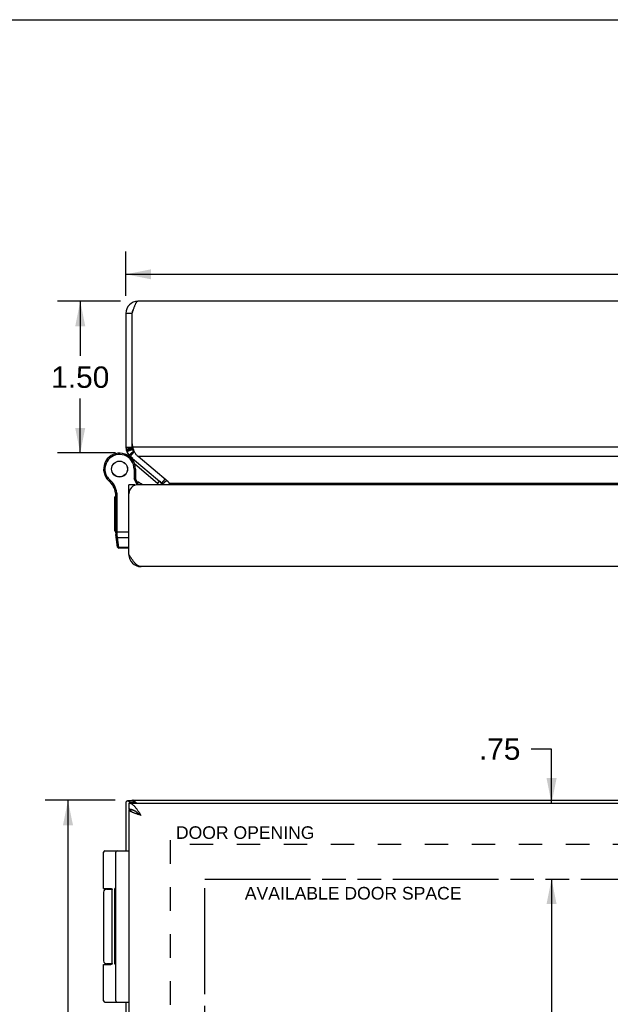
# Model space of a CAD drawing. Header units: inches. Extents: x 0 to 42.3, y 0 to 27.4.
# Tile 7 of 10: x 5 to 10.8, y 17.6 to 27.4. Entities that reach past the tile are written whole.
import ezdxf

# ---------------------------------------------------------------- set-up
doc = ezdxf.new("R2010")
doc.units = ezdxf.units.IN
doc.header["$LTSCALE"] = 2.325389
doc.header["$MEASUREMENT"] = 0
doc.linetypes.add('HIDDEN', pattern=[0.2, 0.1, -0.1])
doc.linetypes.add('PHANTOM', pattern=[0.8, 0.45, -0.05, 0.1, -0.05, 0.1, -0.05])
doc.layers.get('0').update_dxf_attribs({"linetype": 'CONTINUOUS'})
for name, color, linetype in [('02___PRT_ALL_AXES', 7, 'CONTINUOUS'), ('AVAIL_DOOR_SPACE', 7, 'CONTINUOUS'), ('DEFAULT_2', 8, 'HIDDEN'), ('DIMENSIONS', 7, 'CONTINUOUS')]:
    doc.layers.add(name, color=color, linetype=linetype)
doc.styles.get("Standard").update_dxf_attribs({"font": 'arial.ttf'})
doc.dimstyles.new('DIMSTYLE_3', dxfattribs={"dimtxt": 0.211399, "dimasz": 0.248705, "dimexe": 0.09, "dimexo": 0.07, "dimgap": 0.0425, "dimtad": 0, "dimtih": 1, "dimtoh": 1, "dimzin": 4, "dimdsep": 46, "dimtxsty": 'Standard', "dimblk": '_FILLED', "dimblk1": '_FILLED', "dimblk2": '_FILLED', "dimcen": 0.09, "dimazin": 1, "dimtfac": 1, "dimtofl": 0, "dimtmove": 0, "dimatfit": 3, "dimldrblk": '_FILLED', "dimfxl": 1, "dimtolj": 1, "dimtzin": 4, "dimarcsym": 0})

# ---------------------------------------------------------------- blocks, each defined once
blk = doc.blocks.new('_FILLED')
at = {"color": 0, "linetype": 'ByBlock'}
blk.add_solid([(0, 0), (-1, 0.2), (-1, -0.2)], dxfattribs=at)
blk = doc.blocks.new('*D6')
at = {"layer": 'DIMENSIONS', "color": 2, "linetype": 'Continuous'}
for p, q in [((5.9058, 19.6333), (5.2137, 19.6333)), ((5.4376, 19.6333), (5.4376, 13.8446)), ((5.4376, 7.6333), (5.4376, 13.4219)), ((5.9058, 7.6333), (5.2137, 7.6333))]:
    blk.add_line(p, q, dxfattribs=at)
at = {"layer": 'DIMENSIONS', "color": 2, "linetype": 'Continuous', "xscale": 0.2487046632, "yscale": 0.2487046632, "zscale": 0.2487046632}
for p, rotation in [((5.4376, 19.6333), 90), ((5.4376, 7.6333), 270)]:
    blk.add_blockref('_FILLED', p, dxfattribs=dict(at, rotation=rotation))
at = {"layer": 'DIMENSIONS', "color": 2, "linetype": 'Continuous', "insert": (5.4376, 13.7389), "char_height": 0.2114, "width": 0.738718, "attachment_point": 2, "line_spacing_factor": 0.9}
blk.add_mtext('12.00', dxfattribs=at)
blk = doc.blocks.new('*D12')
at = {"layer": 'DIMENSIONS', "color": 2, "linetype": 'Continuous'}
for p, q in [((5.9566, 24.5704), (5.3353, 24.5704)), ((5.5592, 24.5704), (5.5592, 24.0313)), ((5.5592, 23.0694), (5.5592, 23.6085)), ((5.9088, 23.0694), (5.3353, 23.0694))]:
    blk.add_line(p, q, dxfattribs=at)
at = {"layer": 'DIMENSIONS', "color": 2, "linetype": 'Continuous', "xscale": 0.2487046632, "yscale": 0.2487046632, "zscale": 0.2487046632}
for p, rotation in [((5.5592, 24.5704), 90), ((5.5592, 23.0694), 270)]:
    blk.add_blockref('_FILLED', p, dxfattribs=dict(at, rotation=rotation))
at = {"layer": 'DIMENSIONS', "color": 2, "linetype": 'Continuous', "insert": (5.5592, 23.9256), "char_height": 0.2114, "width": 0.574471, "attachment_point": 2, "line_spacing_factor": 0.9}
blk.add_mtext('1.50', dxfattribs=at)
blk = doc.blocks.new('*D13')
at = {"layer": 'DIMENSIONS', "color": 2, "linetype": 'Continuous'}
for p, q in [((10.2208, 20.1387), (10.0187, 20.1387)), ((10.2208, 19.6033), (10.2208, 20.1387)), ((10.2208, 18.8533), (10.2208, 18.3558))]:
    blk.add_line(p, q, dxfattribs=at)
at = {"layer": 'DIMENSIONS', "color": 2, "linetype": 'Continuous', "xscale": 0.2487046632, "yscale": 0.2487046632, "zscale": 0.2487046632}
for p, rotation in [((10.2208, 19.6033), 270), ((10.2208, 18.8533), 90)]:
    blk.add_blockref('_FILLED', p, dxfattribs=dict(at, rotation=rotation))
at = {"layer": 'DIMENSIONS', "color": 2, "linetype": 'Continuous', "insert": (9.913, 20.2444), "char_height": 0.2114, "width": 0.410224, "attachment_point": 3, "line_spacing_factor": 0.9}
blk.add_mtext('.75', dxfattribs=at)
blk = doc.blocks.new('*D14')
at = {"layer": 'DIMENSIONS', "color": 2, "linetype": 'Continuous'}
for p, q in [((10.2208, 18.8533), (10.2208, 13.8446)), ((10.2208, 8.4133), (10.2208, 13.4219))]:
    blk.add_line(p, q, dxfattribs=at)
at = {"layer": 'DIMENSIONS', "color": 2, "linetype": 'Continuous', "xscale": 0.2487046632, "yscale": 0.2487046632, "zscale": 0.2487046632}
for p, rotation in [((10.2208, 18.8533), 90), ((10.2208, 8.4133), 270)]:
    blk.add_blockref('_FILLED', p, dxfattribs=dict(at, rotation=rotation))
at = {"layer": 'DIMENSIONS', "color": 2, "linetype": 'Continuous', "insert": (10.2208, 13.7389), "char_height": 0.2114, "width": 0.738718, "attachment_point": 2, "line_spacing_factor": 0.9}
blk.add_mtext('10.44', dxfattribs=at)
blk = doc.blocks.new('*D19')
at = {"layer": 'DIMENSIONS', "color": 2, "linetype": 'Continuous'}
for p, q in [((6.0107, 24.6245), (6.0107, 25.0618)), ((18.0107, 24.6245), (18.0107, 25.0618)), ((6.0107, 24.8379), (11.5357, 24.8379)), ((18.0107, 24.8379), (12.4858, 24.8379))]:
    blk.add_line(p, q, dxfattribs=at)
at = {"layer": 'DIMENSIONS', "color": 2, "linetype": 'Continuous', "xscale": 0.2487046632, "yscale": 0.2487046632, "zscale": 0.2487046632, "rotation": 180}
blk.add_blockref('_FILLED', (6.0107, 24.8379), dxfattribs=at)
at = {"layer": 'DIMENSIONS', "color": 2, "linetype": 'Continuous', "xscale": 0.2487046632, "yscale": 0.2487046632, "zscale": 0.2487046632}
blk.add_blockref('_FILLED', (18.0107, 24.8379), dxfattribs=at)
at = {"layer": 'DIMENSIONS', "color": 2, "linetype": 'Continuous', "insert": (12.0107, 24.9436), "char_height": 0.2114, "width": 0.738718, "attachment_point": 2, "line_spacing_factor": 0.9}
blk.add_mtext('12.00', dxfattribs=at)

msp = doc.modelspace()

# ---------------------------------------------------------------- linework, layer by layer
at = {"color": 7, "linetype": 'Continuous'}
for p, q in [((0, 27.3575), (42.2798, 27.3575)), ((6.0707, 24.4504), (6.0107, 24.4504)), ((6.0107, 23.1264), (6.0707, 23.1264)), ((6.0111, 23.1165), (6.0709, 23.1214)), ((6.0128, 23.104), (6.0718, 23.1152)), ((6.0157, 23.092), (6.0732, 23.1092)), ((6.0188, 23.0832), (6.0747, 23.1048)), ((6.0707, 23.1663), (6.0707, 23.1264)), ((6.0056, 23.0569), (6.0053, 23.0571)), ((6.0388, 23.0492), (6.0848, 23.0878)), ((6.0536, 23.0345), (6.0921, 23.0804)), ((6.0722, 23.0071), (6.078, 23.014)), ((6.0921, 23.0804), (6.0991, 23.0746)), ((6.0923, 22.9104), (6.0923, 22.8122)), ((6.1053, 22.9104), (6.0923, 22.9104)), ((6.3238, 22.7686), (6.098, 22.9581)), ((6.1053, 22.9104), (6.1053, 22.8154)), ((5.8118, 22.831), (5.823, 22.8376)), ((5.8118, 22.831), (5.8231, 22.8375)), ((5.8118, 22.831), (5.8118, 22.831)), ((5.8231, 22.8375), (5.823, 22.8376)), ((5.8417, 22.795), (5.8502, 22.8049)), ((6.1053, 22.8154), (6.0923, 22.8122)), ((6.1222, 22.7548), (6.0923, 22.8122)), ((6.1367, 22.7552), (6.1053, 22.8154)), ((6.3669, 22.7715), (6.3991, 22.8098)), ((6.1002, 22.7552), (6.0402, 22.7552)), ((6.1002, 22.7552), (6.1002, 22.7501)), ((6.3238, 22.7686), (6.3431, 22.7915)), ((6.3736, 22.7649), (6.4124, 22.7987)), ((5.9087, 22.6744), (5.9215, 22.6764)), ((5.9102, 22.2786), (5.9102, 22.6551)), ((5.9102, 22.6551), (5.9232, 22.6551)), ((5.9232, 22.2755), (5.9232, 22.6551)), ((6.0402, 22.6948), (6.0452, 22.6948)), ((5.9102, 22.2905), (6.0402, 22.2905)), ((5.9286, 22.1381), (5.9114, 22.2613)), ((5.9199, 22.2756), (5.9204, 22.2755)), ((5.9204, 22.2755), (5.9208, 22.2755)), ((5.9214, 22.2755), (5.9219, 22.2755)), ((5.9219, 22.2755), (5.9223, 22.2755)), ((5.9223, 22.2755), (5.9227, 22.2755)), ((5.9227, 22.2755), (5.9232, 22.2755)), ((5.9232, 22.2742), (5.9232, 22.2755)), ((5.9232, 22.2729), (5.9232, 22.2742)), ((5.9232, 22.2716), (5.9232, 22.2729)), ((5.9232, 22.2704), (5.9232, 22.2716)), ((5.9233, 22.2691), (5.9232, 22.2704)), ((5.9233, 22.2679), (5.9233, 22.2691)), ((5.9234, 22.2666), (5.9233, 22.2679)), ((5.9235, 22.2654), (5.9234, 22.2666)), ((5.9235, 22.2642), (5.9235, 22.2654)), ((5.9236, 22.2629), (5.9235, 22.2642)), ((5.9237, 22.2617), (5.9236, 22.2629)), ((5.9238, 22.2605), (5.9237, 22.2617)), ((5.9239, 22.2594), (5.9238, 22.2605)), ((5.924, 22.2582), (5.9239, 22.2594)), ((5.9241, 22.257), (5.924, 22.2582)), ((5.9242, 22.2559), (5.9241, 22.257)), ((5.9266, 22.2346), (5.9242, 22.2559)), ((5.9407, 22.1335), (5.9266, 22.2346)), ((5.9266, 22.2346), (6.0402, 22.2346)), ((5.9415, 22.1269), (5.9407, 22.1335)), ((6.0402, 22.1335), (5.9407, 22.1335)), ((6.0402, 22.1269), (5.9415, 22.1269)), ((6.0412, 22.0495), (6.0495, 22.0506)), ((6.0791, 19.6284), (6.0275, 19.6284)), ((6.0402, 19.6033), (6.0402, 19.5433)), ((6.0536, 19.6123), (6.0921, 19.6123)), ((6.0707, 19.6333), (6.0707, 19.6284)), ((6.0799, 19.6333), (6.0799, 19.6284)), ((6.0921, 19.6123), (6.101, 19.6033)), ((6.0412, 19.5383), (6.0715, 19.5383)), ((5.8033, 19.1333), (6.0402, 19.1333)), ((5.9102, 17.6463), (5.9102, 19.1203)), ((5.8203, 18.7533), (5.8743, 18.7533)), ((5.8758, 18.0183), (5.8758, 18.7483)), ((5.7903, 18.0083), (5.8602, 18.0083)), ((5.8743, 18.0133), (5.8203, 18.0133)), ((5.8033, 17.6333), (6.0402, 17.6333))]:
    msp.add_line(p, q, dxfattribs=at)
at = {"color": 3, "linetype": 'Continuous'}
for p, q in [((17.8907, 24.5704), (6.1307, 24.5704)), ((6.0107, 24.4504), (6.0107, 23.1264)), ((6.0707, 24.4501), (6.0707, 23.1663)), ((17.9415, 23.1264), (6.0799, 23.1264)), ((6.0536, 23.0345), (6.3669, 22.7715)), ((6.43, 22.7839), (6.1316, 23.0345)), ((17.8898, 23.0345), (6.1316, 23.0345)), ((6.0402, 22.0652), (6.0402, 22.7552)), ((17.8902, 22.7552), (6.1302, 22.7552)), ((6.4402, 22.7715), (17.5812, 22.7715)), ((17.8602, 21.9452), (6.1602, 21.9452)), ((6.0107, 19.6123), (6.0107, 19.1333)), ((6.0402, 19.6033), (17.9802, 19.6033)), ((6.0536, 19.6123), (6.0625, 19.6033)), ((6.0707, 19.6333), (17.9507, 19.6333)), ((6.0402, 19.5383), (6.0402, 7.7283)), ((6.0412, 19.5383), (6.0402, 19.5383)), ((6.0107, 17.6333), (6.0107, 9.6333))]:
    msp.add_line(p, q, dxfattribs=at)
for points in [[(6.1307, 24.5704), (6.1286, 24.5703), (6.1264, 24.5697), (6.1243, 24.5687), (6.1221, 24.5674), (6.12, 24.5657), (6.1179, 24.5637), (6.1157, 24.5613), (6.1136, 24.5586), (6.1114, 24.5555), (6.1093, 24.552), (6.1071, 24.5483), (6.105, 24.5443), (6.1029, 24.5399), (6.1007, 24.5353), (6.0986, 24.5304), (6.0964, 24.5253), (6.0943, 24.5199), (6.0921, 24.5143), (6.09, 24.5085), (6.0879, 24.5025), (6.0857, 24.4964), (6.0836, 24.4901), (6.0814, 24.4837), (6.0793, 24.4771), (6.0771, 24.4705), (6.075, 24.4639), (6.0729, 24.4572), (6.0707, 24.4504)], [(6.0959, 23.081), (6.0931, 23.0872), (6.0905, 23.0935), (6.088, 23.1), (6.0857, 23.1065), (6.0836, 23.1131), (6.0817, 23.1197), (6.0799, 23.1264)], [(6.1316, 23.0345), (6.1266, 23.0386), (6.1219, 23.0429), (6.1174, 23.0476), (6.1132, 23.0526), (6.1093, 23.0579), (6.1056, 23.0633), (6.1022, 23.069), (6.0989, 23.0749), (6.0959, 23.081)], [(6.43, 22.7839), (6.4328, 22.7809), (6.4355, 22.7778), (6.438, 22.7747), (6.4402, 22.7715)], [(6.4402, 22.7715), (6.442, 22.7695), (6.4436, 22.7673), (6.445, 22.7651), (6.4462, 22.7627), (6.4473, 22.7603), (6.4482, 22.7577), (6.449, 22.7552)], [(6.1602, 21.9452), (6.1559, 21.9454), (6.1516, 21.946), (6.1473, 21.9469), (6.143, 21.9482), (6.1387, 21.9499), (6.1344, 21.9519), (6.1302, 21.9544), (6.1259, 21.9571), (6.1216, 21.9602), (6.1173, 21.9636), (6.113, 21.9673), (6.1087, 21.9714), (6.1045, 21.9757), (6.1002, 21.9803), (6.0959, 21.9852), (6.0916, 21.9904), (6.0873, 21.9958), (6.083, 22.0014), (6.0787, 22.0072), (6.0745, 22.0131), (6.0702, 22.0193), (6.0659, 22.0256), (6.0616, 22.032), (6.0573, 22.0385), (6.053, 22.0451), (6.0487, 22.0518), (6.0445, 22.0585), (6.0402, 22.0652)], [(6.0107, 19.6122), (6.0107, 19.6123), (6.0108, 19.6124), (6.0108, 19.6125), (6.0109, 19.6126), (6.011, 19.6126), (6.0111, 19.6127)], [(6.0111, 19.6127), (6.0113, 19.6131), (6.0115, 19.6134), (6.0118, 19.6138), (6.0121, 19.6141), (6.0124, 19.6145), (6.0128, 19.6148)], [(6.0128, 19.6148), (6.0132, 19.6155), (6.0136, 19.6161), (6.0141, 19.6168), (6.0146, 19.6175), (6.0152, 19.6181), (6.0157, 19.6188)], [(6.0157, 19.6188), (6.0162, 19.6195), (6.0167, 19.6203), (6.0172, 19.621), (6.0177, 19.6218), (6.0182, 19.6226), (6.0188, 19.6233)], [(6.0188, 19.6233), (6.0195, 19.6244), (6.0203, 19.6254), (6.0212, 19.6262), (6.0223, 19.627), (6.0234, 19.6276), (6.0246, 19.628), (6.0259, 19.6283), (6.0273, 19.6284), (6.0275, 19.6284)], [(6.0275, 19.6284), (6.0287, 19.6283), (6.0302, 19.6281), (6.0317, 19.6277), (6.0332, 19.6272), (6.0347, 19.6265), (6.0361, 19.6257), (6.0375, 19.6248), (6.0388, 19.6237)], [(6.0536, 19.6123), (6.0509, 19.6142), (6.0484, 19.6161), (6.0459, 19.618), (6.0434, 19.6199), (6.0411, 19.6218), (6.0388, 19.6237)], [(6.1602, 19.4833), (6.1559, 19.49), (6.1516, 19.4967), (6.1473, 19.5034), (6.143, 19.51), (6.1387, 19.5165), (6.1344, 19.5229), (6.1302, 19.5292), (6.1259, 19.5353), (6.1216, 19.5413), (6.1173, 19.5471), (6.113, 19.5527), (6.1087, 19.5581), (6.1045, 19.5632), (6.1002, 19.5681), (6.0959, 19.5727), (6.0916, 19.5771), (6.0873, 19.5811), (6.083, 19.5848), (6.0787, 19.5883), (6.0745, 19.5914), (6.0702, 19.5941), (6.0659, 19.5965), (6.0616, 19.5986), (6.0573, 19.6002), (6.053, 19.6016), (6.0487, 19.6025), (6.0445, 19.6031), (6.0402, 19.6033)], [(6.118, 19.6033), (6.1174, 19.6038), (6.1132, 19.6079), (6.1093, 19.6118), (6.1056, 19.6153), (6.1022, 19.6186), (6.0989, 19.6216), (6.0959, 19.6243), (6.0931, 19.6267), (6.0905, 19.6287), (6.088, 19.6303), (6.0857, 19.6316), (6.0836, 19.6325), (6.0817, 19.6331), (6.0799, 19.6333)], [(6.1602, 19.4833), (6.154, 19.4852), (6.1478, 19.4872), (6.1417, 19.4891), (6.1357, 19.4911), (6.1297, 19.4931), (6.1237, 19.495), (6.1179, 19.497), (6.1122, 19.499), (6.1066, 19.5009), (6.1011, 19.5029), (6.0958, 19.5049), (6.0907, 19.5068), (6.0858, 19.5088), (6.081, 19.5107), (6.0765, 19.5127), (6.0722, 19.5147), (6.0681, 19.5166), (6.0643, 19.5186), (6.0607, 19.5206), (6.0574, 19.5225), (6.0543, 19.5245), (6.0516, 19.5265), (6.0491, 19.5284), (6.0469, 19.5304), (6.045, 19.5324), (6.0434, 19.5343), (6.0422, 19.5363), (6.0412, 19.5383)]]:
    msp.add_lwpolyline(points, dxfattribs=at)
at = {"color": 7, "linetype": 'Continuous'}
for points in [[(5.9102, 22.2786), (5.9102, 22.2786), (5.9102, 22.2785), (5.9102, 22.2785), (5.9102, 22.2784), (5.9102, 22.2783), (5.9102, 22.2783), (5.9103, 22.2782), (5.9103, 22.2782), (5.9103, 22.2781), (5.9103, 22.2781), (5.9104, 22.278), (5.9104, 22.278), (5.9105, 22.2779), (5.9105, 22.2779), (5.9106, 22.2778), (5.9106, 22.2778), (5.9107, 22.2777), (5.9108, 22.2777), (5.9108, 22.2776), (5.9109, 22.2776), (5.911, 22.2775), (5.911, 22.2775), (5.9111, 22.2774), (5.9112, 22.2774), (5.9113, 22.2773), (5.9114, 22.2773), (5.9115, 22.2772), (5.9116, 22.2772), (5.9117, 22.2771), (5.9118, 22.2771), (5.9119, 22.2771), (5.912, 22.277), (5.9121, 22.277), (5.9122, 22.2769), (5.9123, 22.2769), (5.9124, 22.2768), (5.9126, 22.2768), (5.9127, 22.2768), (5.9128, 22.2767), (5.913, 22.2767), (5.9131, 22.2766), (5.9132, 22.2766), (5.9134, 22.2765), (5.9135, 22.2765), (5.9137, 22.2765), (5.9138, 22.2764), (5.914, 22.2764), (5.9141, 22.2764), (5.9143, 22.2763), (5.9144, 22.2763), (5.9146, 22.2763), (5.9148, 22.2762), (5.9149, 22.2762), (5.9151, 22.2762), (5.9153, 22.2761), (5.9155, 22.2761), (5.9156, 22.2761), (5.9158, 22.276), (5.916, 22.276), (5.9162, 22.276), (5.9164, 22.2759), (5.9165, 22.2759), (5.9167, 22.2759), (5.9169, 22.2759), (5.9171, 22.2758), (5.9173, 22.2758), (5.9175, 22.2758), (5.9177, 22.2758), (5.9179, 22.2757), (5.9181, 22.2757), (5.9183, 22.2757), (5.9185, 22.2757), (5.9187, 22.2757), (5.9189, 22.2756), (5.9191, 22.2756), (5.9193, 22.2756), (5.9195, 22.2756), (5.9199, 22.2756)], [(5.9114, 22.2613), (5.9114, 22.2612), (5.9114, 22.2611), (5.9114, 22.2609), (5.9115, 22.2608), (5.9115, 22.2607), (5.9115, 22.2606), (5.9116, 22.2605), (5.9116, 22.2604), (5.9117, 22.2603), (5.9117, 22.2601), (5.9118, 22.26), (5.9118, 22.2599), (5.9119, 22.2598), (5.9119, 22.2597), (5.912, 22.2596), (5.9121, 22.2595), (5.9122, 22.2594), (5.9122, 22.2593), (5.9123, 22.2592), (5.9124, 22.2591), (5.9125, 22.259), (5.9126, 22.2589), (5.9127, 22.2588), (5.9128, 22.2587), (5.9129, 22.2586), (5.913, 22.2585), (5.9131, 22.2584), (5.9132, 22.2583), (5.9133, 22.2582), (5.9134, 22.2581), (5.9135, 22.258), (5.9136, 22.258), (5.9138, 22.2579), (5.9139, 22.2578), (5.914, 22.2577), (5.9142, 22.2576), (5.9143, 22.2575), (5.9144, 22.2575), (5.9146, 22.2574), (5.9147, 22.2573), (5.9149, 22.2572), (5.915, 22.2572), (5.9152, 22.2571), (5.9153, 22.257), (5.9155, 22.257), (5.9156, 22.2569), (5.9158, 22.2568), (5.916, 22.2568), (5.9161, 22.2567), (5.9163, 22.2566), (5.9165, 22.2566), (5.9166, 22.2565), (5.9168, 22.2565), (5.917, 22.2564), (5.9172, 22.2564), (5.9173, 22.2563), (5.9175, 22.2563), (5.9177, 22.2562), (5.9179, 22.2562), (5.9181, 22.2562), (5.9183, 22.2561), (5.9185, 22.2561), (5.9187, 22.2561), (5.9188, 22.256), (5.919, 22.256), (5.9192, 22.256), (5.9194, 22.2559), (5.9196, 22.2559), (5.9198, 22.2559), (5.92, 22.2559), (5.9202, 22.2559), (5.9204, 22.2558), (5.9207, 22.2558), (5.9209, 22.2558), (5.9211, 22.2558), (5.9213, 22.2558), (5.9215, 22.2558), (5.9217, 22.2558), (5.9219, 22.2558), (5.9221, 22.2558), (5.9223, 22.2558), (5.9225, 22.2558), (5.9227, 22.2558), (5.923, 22.2558), (5.9232, 22.2558), (5.9234, 22.2558), (5.9236, 22.2558), (5.9238, 22.2559), (5.924, 22.2559), (5.9242, 22.2559)], [(5.9137, 22.2445), (5.9138, 22.2443), (5.9138, 22.2441), (5.9138, 22.2439), (5.9139, 22.2437), (5.9139, 22.2435), (5.914, 22.2433), (5.914, 22.2431), (5.9141, 22.2429), (5.9141, 22.2427), (5.9142, 22.2426), (5.9142, 22.2424), (5.9143, 22.2422), (5.9144, 22.242), (5.9145, 22.2418), (5.9145, 22.2416), (5.9146, 22.2415), (5.9147, 22.2413), (5.9148, 22.2411), (5.9149, 22.2409), (5.915, 22.2408), (5.9151, 22.2406), (5.9152, 22.2404), (5.9153, 22.2403), (5.9154, 22.2401), (5.9155, 22.2399), (5.9156, 22.2398), (5.9157, 22.2396), (5.9159, 22.2394), (5.916, 22.2393), (5.9161, 22.2391), (5.9162, 22.239), (5.9164, 22.2388), (5.9165, 22.2387), (5.9166, 22.2385), (5.9168, 22.2384), (5.9169, 22.2382), (5.9171, 22.2381), (5.9172, 22.238), (5.9174, 22.2378), (5.9175, 22.2377), (5.9177, 22.2376), (5.9179, 22.2374), (5.918, 22.2373), (5.9182, 22.2372), (5.9183, 22.2371), (5.9185, 22.2369), (5.9187, 22.2368), (5.9189, 22.2367), (5.919, 22.2366), (5.9192, 22.2365), (5.9194, 22.2364), (5.9196, 22.2363), (5.9198, 22.2362), (5.9199, 22.2361), (5.9201, 22.236), (5.9203, 22.2359), (5.9205, 22.2358), (5.9207, 22.2357), (5.9209, 22.2357), (5.9211, 22.2356), (5.9213, 22.2355), (5.9215, 22.2354), (5.9217, 22.2354), (5.9219, 22.2353), (5.9221, 22.2352), (5.9223, 22.2352), (5.9225, 22.2351), (5.9227, 22.2351), (5.9229, 22.235), (5.9232, 22.235), (5.9234, 22.2349), (5.9236, 22.2349), (5.9238, 22.2348), (5.924, 22.2348), (5.9242, 22.2348), (5.9244, 22.2347), (5.9246, 22.2347), (5.9249, 22.2347), (5.9251, 22.2347), (5.9253, 22.2347), (5.9255, 22.2346), (5.9257, 22.2346), (5.9259, 22.2346), (5.9262, 22.2346), (5.9264, 22.2346), (5.9266, 22.2346)], [(5.9208, 22.2755), (5.921, 22.2755), (5.9214, 22.2755)], [(5.9279, 22.1433), (5.9279, 22.1431), (5.9279, 22.1429), (5.928, 22.1428), (5.928, 22.1426), (5.928, 22.1424), (5.9281, 22.1422), (5.9281, 22.142), (5.9282, 22.1418), (5.9283, 22.1416), (5.9283, 22.1414), (5.9284, 22.1413), (5.9285, 22.1411), (5.9285, 22.1409), (5.9286, 22.1407), (5.9287, 22.1405), (5.9288, 22.1403), (5.9288, 22.1402), (5.9289, 22.14), (5.929, 22.1398), (5.9291, 22.1396), (5.9292, 22.1395), (5.9293, 22.1393), (5.9294, 22.1391), (5.9295, 22.139), (5.9296, 22.1388), (5.9298, 22.1386), (5.9299, 22.1385), (5.93, 22.1383), (5.9301, 22.1382), (5.9303, 22.138), (5.9304, 22.1378), (5.9305, 22.1377), (5.9306, 22.1375), (5.9308, 22.1374), (5.9309, 22.1373), (5.9311, 22.1371), (5.9312, 22.137), (5.9314, 22.1368), (5.9315, 22.1367), (5.9317, 22.1366), (5.9318, 22.1364), (5.932, 22.1363), (5.9322, 22.1362), (5.9323, 22.1361), (5.9325, 22.1359), (5.9327, 22.1358), (5.9328, 22.1357), (5.933, 22.1356), (5.9332, 22.1355), (5.9334, 22.1354), (5.9335, 22.1353), (5.9337, 22.1352), (5.9339, 22.1351), (5.9341, 22.135), (5.9343, 22.1349), (5.9345, 22.1348), (5.9347, 22.1347), (5.9349, 22.1346), (5.9351, 22.1345), (5.9352, 22.1344), (5.9354, 22.1344), (5.9356, 22.1343), (5.9358, 22.1342), (5.9361, 22.1342), (5.9363, 22.1341), (5.9365, 22.134), (5.9367, 22.134), (5.9369, 22.1339), (5.9371, 22.1339), (5.9373, 22.1338), (5.9375, 22.1338), (5.9377, 22.1337), (5.9379, 22.1337), (5.9381, 22.1337), (5.9384, 22.1336), (5.9386, 22.1336), (5.9388, 22.1336), (5.939, 22.1336), (5.9392, 22.1335), (5.9394, 22.1335), (5.9397, 22.1335), (5.9399, 22.1335), (5.9401, 22.1335), (5.9403, 22.1335), (5.9405, 22.1335), (5.9407, 22.1335)], [(6.0791, 19.6284), (6.0796, 19.6284), (6.0802, 19.6282), (6.0808, 19.628), (6.0814, 19.6276), (6.0821, 19.6271), (6.0827, 19.6264), (6.0834, 19.6257), (6.0841, 19.6248), (6.0848, 19.6237)], [(6.0921, 19.6123), (6.0908, 19.6142), (6.0895, 19.6161), (6.0883, 19.618), (6.0871, 19.6199), (6.0859, 19.6218), (6.0848, 19.6237)], [(6.1602, 19.4833), (6.1559, 19.4866), (6.1516, 19.49), (6.1473, 19.4933), (6.143, 19.4966), (6.1387, 19.4999), (6.1344, 19.5031), (6.1302, 19.5062), (6.1259, 19.5093), (6.1216, 19.5123), (6.1173, 19.5152), (6.113, 19.518), (6.1087, 19.5207), (6.1045, 19.5232), (6.1002, 19.5257), (6.0959, 19.528), (6.0916, 19.5302), (6.0873, 19.5322), (6.083, 19.534), (6.0787, 19.5358), (6.0745, 19.5373), (6.0702, 19.5387), (6.0659, 19.5399), (6.0616, 19.5409), (6.0573, 19.5417), (6.053, 19.5424), (6.0487, 19.5429), (6.0445, 19.5432), (6.0402, 19.5433)], [(6.1602, 19.4833), (6.1562, 19.4858), (6.1523, 19.4883), (6.1485, 19.4907), (6.1446, 19.4933), (6.1409, 19.4958), (6.1372, 19.4983), (6.1336, 19.5008), (6.1302, 19.5033), (6.1268, 19.5057), (6.1236, 19.5083), (6.1206, 19.5108), (6.1177, 19.5132), (6.1151, 19.5158), (6.1126, 19.5183), (6.1125, 19.5183)], [(5.7903, 18.7583), (5.8602, 18.7582), (5.8608, 18.7582), (5.8614, 18.7582), (5.862, 18.7582), (5.8625, 18.7582), (5.8631, 18.7581), (5.8636, 18.7581), (5.8641, 18.7581), (5.8646, 18.758), (5.8651, 18.7579), (5.8655, 18.7579), (5.8659, 18.7578), (5.8663, 18.7578), (5.8667, 18.7577), (5.8671, 18.7576), (5.8674, 18.7575), (5.8677, 18.7574), (5.8681, 18.7573), (5.8684, 18.7572), (5.8687, 18.7572), (5.869, 18.7571), (5.8692, 18.757), (5.8695, 18.7569), (5.8698, 18.7568), (5.87, 18.7566), (5.8702, 18.7565), (5.8705, 18.7564), (5.8707, 18.7563), (5.8709, 18.7562), (5.8711, 18.7561), (5.8713, 18.756), (5.8715, 18.7559), (5.8717, 18.7557), (5.8719, 18.7556), (5.872, 18.7555), (5.8722, 18.7554), (5.8724, 18.7553), (5.8725, 18.7551), (5.8727, 18.755), (5.8728, 18.7549), (5.8729, 18.7548), (5.8731, 18.7547), (5.8732, 18.7545), (5.8733, 18.7544), (5.8734, 18.7543), (5.8736, 18.7542), (5.8737, 18.754), (5.8738, 18.7539), (5.8739, 18.7538), (5.874, 18.7537), (5.8741, 18.7536), (5.8742, 18.7534), (5.8742, 18.7533), (5.8743, 18.7532), (5.8744, 18.7531), (5.8745, 18.7529), (5.8746, 18.7528), (5.8746, 18.7527), (5.8747, 18.7526), (5.8748, 18.7525), (5.8748, 18.7524), (5.8749, 18.7522), (5.875, 18.7521), (5.875, 18.752), (5.8751, 18.7519), (5.8751, 18.7518), (5.8752, 18.7516), (5.8752, 18.7515), (5.8753, 18.7514), (5.8753, 18.7513), (5.8753, 18.7512), (5.8754, 18.7511), (5.8754, 18.751), (5.8755, 18.7509), (5.8755, 18.7507), (5.8755, 18.7506), (5.8755, 18.7505), (5.8756, 18.7504), (5.8756, 18.7503), (5.8756, 18.7502), (5.8757, 18.7501), (5.8757, 18.75), (5.8757, 18.7499), (5.8757, 18.7498), (5.8757, 18.7496), (5.8757, 18.7495), (5.8758, 18.7494), (5.8758, 18.7493), (5.8758, 18.7492), (5.8758, 18.7491), (5.8758, 18.749), (5.8758, 18.7489), (5.8758, 18.7488), (5.8758, 18.7487), (5.8758, 18.7486), (5.8758, 18.7485), (5.8758, 18.7484), (5.8758, 18.7483)], [(5.8758, 18.0183), (5.8758, 18.0181), (5.8758, 18.018), (5.8758, 18.0179), (5.8758, 18.0178), (5.8758, 18.0177), (5.8758, 18.0176), (5.8758, 18.0175), (5.8758, 18.0174), (5.8758, 18.0173), (5.8758, 18.0172), (5.8758, 18.0171), (5.8757, 18.017), (5.8757, 18.0169), (5.8757, 18.0167), (5.8757, 18.0166), (5.8757, 18.0165), (5.8757, 18.0164), (5.8756, 18.0163), (5.8756, 18.0162), (5.8756, 18.0161), (5.8755, 18.016), (5.8755, 18.0159), (5.8755, 18.0158), (5.8755, 18.0156), (5.8754, 18.0155), (5.8754, 18.0154), (5.8753, 18.0153), (5.8753, 18.0152), (5.8753, 18.0151), (5.8752, 18.015), (5.8752, 18.0149), (5.8751, 18.0147), (5.8751, 18.0146), (5.875, 18.0145), (5.875, 18.0144), (5.8749, 18.0143), (5.8748, 18.0141), (5.8748, 18.014), (5.8747, 18.0139), (5.8746, 18.0138), (5.8746, 18.0137), (5.8745, 18.0136), (5.8744, 18.0134), (5.8743, 18.0133), (5.8742, 18.0132), (5.8742, 18.0131), (5.8741, 18.0129), (5.874, 18.0128), (5.8739, 18.0127), (5.8738, 18.0126), (5.8737, 18.0125), (5.8736, 18.0123), (5.8734, 18.0122), (5.8733, 18.0121), (5.8732, 18.012), (5.8731, 18.0118), (5.8729, 18.0117), (5.8728, 18.0116), (5.8727, 18.0115), (5.8725, 18.0114), (5.8724, 18.0112), (5.8722, 18.0111), (5.872, 18.011), (5.8719, 18.0109), (5.8717, 18.0108), (5.8715, 18.0106), (5.8713, 18.0105), (5.8711, 18.0104), (5.8709, 18.0103), (5.8707, 18.0102), (5.8705, 18.0101), (5.8702, 18.01), (5.87, 18.0099), (5.8698, 18.0097), (5.8695, 18.0096), (5.8692, 18.0095), (5.869, 18.0094), (5.8687, 18.0093), (5.8684, 18.0093), (5.8681, 18.0092), (5.8677, 18.0091), (5.8674, 18.009), (5.8671, 18.0089), (5.8667, 18.0088), (5.8663, 18.0087), (5.8659, 18.0087), (5.8655, 18.0086), (5.8651, 18.0086), (5.8646, 18.0085), (5.8641, 18.0084), (5.8636, 18.0084), (5.8631, 18.0084), (5.8625, 18.0083), (5.862, 18.0083), (5.8614, 18.0083), (5.8608, 18.0083), (5.8602, 18.0083)]]:
    msp.add_lwpolyline(points, dxfattribs=at)
at = {"color": 3, "linetype": 'Continuous'}
for centre, radius, start, end in [((6.1307, 24.4504), 0.12, 90, 180), ((6.2293, 24.4501), 0.1586, 179.86634, 180), ((6.1307, 23.1264), 0.12, 180, 230), ((6.2414, 23.1848), 0.1717, 186.18676, 199.87761), ((6.1302, 22.6652), 0.09, 90, 180), ((6.3284, 22.7256), 0.06, 29.62245, 50), ((6.1602, 22.0652), 0.12, 180, 270)]:
    msp.add_arc(centre, radius, start, end, dxfattribs=at)
at = {"color": 7, "linetype": 'Continuous'}
for centre, radius, start, end in [((6.1307, 24.4504), 0.06, 144.20751, 180), ((6.1307, 23.1264), 0.06, 180, 230), ((5.9478, 22.9104), 0.1575, 0, 210.26499), ((5.9478, 22.9104), 0.1445, 0, 210.26499), ((5.9109, 22.8148), 0.26, 50, 68.622), ((5.9478, 22.9104), 0.1575, 210.27865, 232.68689), ((5.9346, 22.9026), 0.1421, 210.26499, 229.20673), ((5.9346, 22.9026), 0.1291, 210.26499, 229.20673), ((5.7111, 22.6436), 0.213, 8.84009, 49.20673), ((5.7111, 22.6436), 0.2, 8.84009, 49.20673), ((6.0483, 22.5882), 0.21, 52.68557, 69.70189), ((6.2627, 22.6958), 0.095, 38.72563, 50), ((6.2627, 22.6958), 0.125, 28.38861, 50), ((6.3284, 22.7256), 0.12, 14.30568, 23.89429), ((5.7852, 22.6551), 0.125, 0, 8.84009), ((5.7852, 22.6551), 0.138, 0, 8.84009), ((6.0352, 22.2786), 0.125, 180, 187.96175), ((5.9415, 22.1399), 0.013, 187.97573, 270), ((5.8033, 19.1203), 0.013, 90, 180), ((5.9232, 19.1203), 0.013, 90, 180), ((5.8203, 18.7233), 0.03, 90, 180), ((5.8203, 18.0433), 0.03, 180, 270), ((5.8033, 17.6463), 0.013, 180, 270), ((5.9232, 17.6463), 0.013, 180, 270)]:
    msp.add_arc(centre, radius, start, end, dxfattribs=at)
at = {"layer": '02___PRT_ALL_AXES', "color": 7, "linetype": 'Continuous'}
for p, q in [((5.9002, 22.2957), (5.9002, 22.6361)), ((5.9102, 22.6361), (5.9002, 22.6361)), ((5.9102, 22.6277), (5.9002, 22.6277)), ((5.9102, 22.5758), (5.9002, 22.5758)), ((5.9102, 22.5674), (5.9002, 22.5674)), ((5.9102, 22.4974), (5.9002, 22.4974)), ((5.9102, 22.2959), (5.9002, 22.2959)), ((5.9102, 22.2957), (5.9002, 22.2957)), ((5.7903, 18.7583), (5.7903, 19.1203)), ((5.7903, 18.7233), (5.7903, 18.0433)), ((5.8698, 18.7567), (5.8698, 18.7533)), ((5.9002, 18.0101), (5.9002, 18.7593)), ((5.9102, 18.7593), (5.9002, 18.7593)), ((5.9102, 18.7539), (5.9002, 18.7539)), ((5.9102, 18.6559), (5.9002, 18.6559)), ((5.9102, 18.5079), (5.9002, 18.5079)), ((5.9102, 18.2728), (5.9002, 18.2728)), ((5.9102, 18.2584), (5.9002, 18.2584)), ((5.7903, 17.6463), (5.7903, 18.0083)), ((5.8698, 18.0133), (5.8698, 18.0098)), ((5.9102, 18.0101), (5.9002, 18.0101))]:
    msp.add_line(p, q, dxfattribs=at)
for radius in [0.079, 0.078]:
    msp.add_circle((5.9478, 22.9104), radius, dxfattribs=at)
at = {"layer": 'AVAIL_DOOR_SPACE', "color": 4, "linetype": 'PHANTOM'}
for p, q in [((6.7902, 8.4133), (6.7902, 18.8533)), ((6.7902, 18.8533), (16.1052, 18.8533))]:
    msp.add_line(p, q, dxfattribs=at)
at = {"layer": 'DEFAULT_2', "color": 8, "linetype": 'HIDDEN'}
for p, q in [((6.4484, 19.2362), (6.4484, 8.0303)), ((17.5707, 19.1956), (6.4507, 19.1956))]:
    msp.add_line(p, q, dxfattribs=at)

# ---------------------------------------------------------------- texts
at = {"layer": 'DIMENSIONS', "color": 2, "linetype": 'Continuous', "char_height": 0.124352, "attachment_point": 2, "line_spacing_factor": 0.9}
for s, insert, width in [('DOOR OPENING', (7.1905, 19.375), 1.368338), ('AVAILABLE DOOR SPACE', (8.2584, 18.7747), 2.138953)]:
    msp.add_mtext(s, dxfattribs=dict(at, insert=insert, width=width))

# ---------------------------------------------------------------- dimensions: what is measured, and where the dimension line sits
at = {"layer": 'DIMENSIONS', "color": 2, "linetype": 'Continuous'}
dim = msp.add_linear_dim(base=(18.0107, 24.8379), p1=(6.0107, 25.1318), p2=(18.0107, 25.1318), dimstyle='DIMSTYLE_3', dxfattribs=at)
dim.commit()
dim.dimension.update_dxf_attribs({"geometry": '*D19', "text_midpoint": (12.0197, 24.8368), "dimtype": 160})
for base, p1, p2, angle, picture, middle in [((5.5592, 23.0694), (6.0266, 24.5704), (5.9788, 23.0694), 270, '*D12', (5.5683, 23.8187)), ((10.2208, 18.8533), (6.1302, 19.6033), (6.7902, 18.8533), 270, '*D13', (9.7148, 20.1359)), ((5.4376, 19.6333), (5.9758, 7.6333), (5.9758, 19.6333), 90, '*D6', (5.4466, 13.6321)), ((10.2208, 8.4133), (6.7902, 18.8533), (6.7902, 8.4133), 270, '*D14', (10.2298, 13.6321))]:
    dim = msp.add_linear_dim(base=base, p1=p1, p2=p2, angle=angle, dimstyle='DIMSTYLE_3', dxfattribs=at)
    dim.commit()
    dim.dimension.update_dxf_attribs({"geometry": picture, "text_midpoint": middle, "dimtype": 160})

doc.saveas('drawing.dxf')
